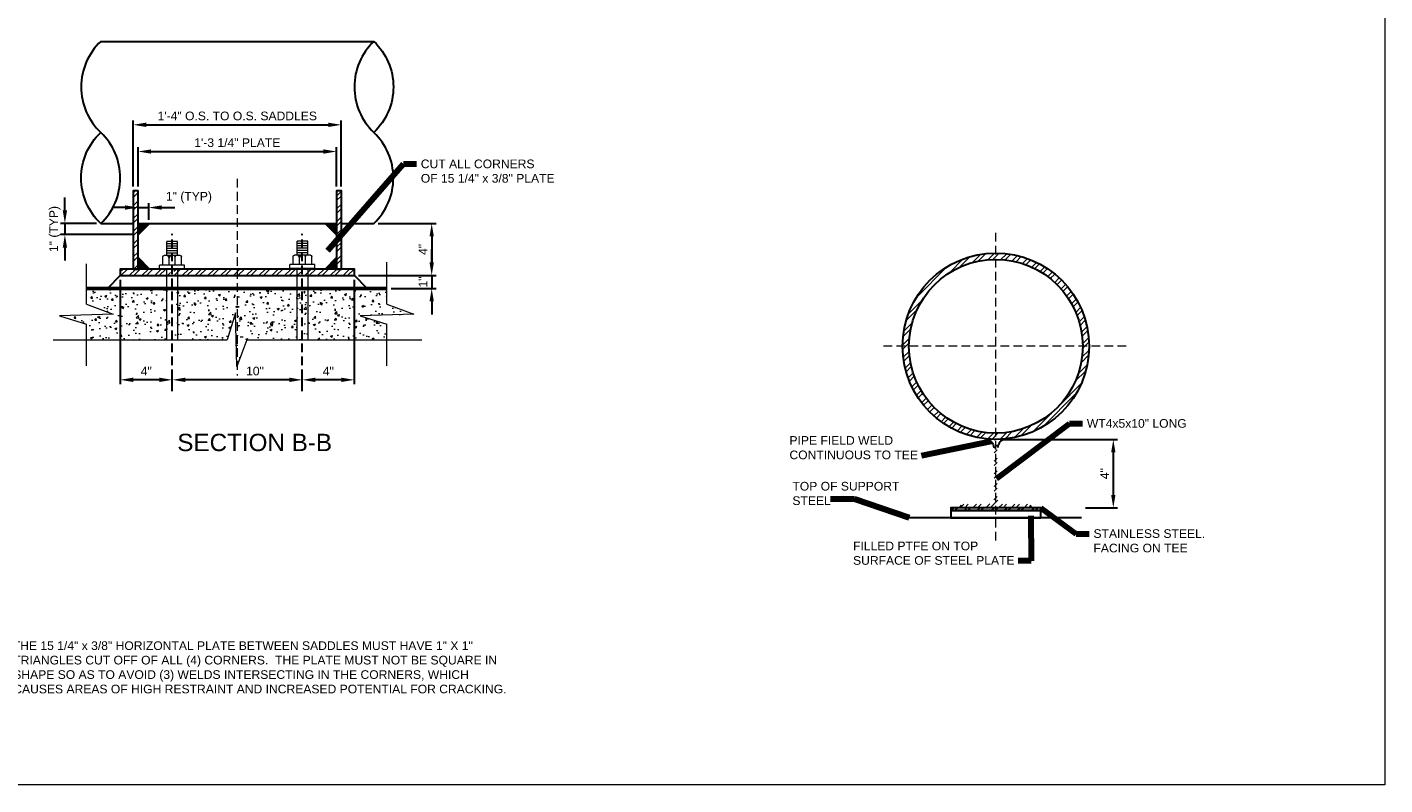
# Model space of a CAD drawing. Header units: inches. Extents: x -3158 to 564, y -707 to 3070.
# Tile 2 of 5: x -1315 to 564, y -707 to 342. Entities that reach past the tile are written whole.
import ezdxf

# ---------------------------------------------------------------- set-up
doc = ezdxf.new("R2010")
doc.units = ezdxf.units.IN
doc.header["$MEASUREMENT"] = 0
doc.linetypes.add('( Dashed )', pattern=[9, 6, -3])
doc.layers.get('DefPoints').update_dxf_attribs({"lineweight": 0})
for name, color, linetype, lineweight in [('G-ANNO-DIMS', 2, 'Continuous', 0), ('G-ANNO-MASK', 1, 'Continuous', 0), ('G-ANNO-NOTE', 4, 'Continuous', 30), ('G-ANNO-PATT', 250, 'Continuous', 0), ('G-ANNO-TEXT', 2, 'Continuous', 30), ('G-GRID-COOR', 2, 'Continuous', 13), ('S-ANNO-DIMS', 2, 'Continuous', 0), ('S-FNDN-TRMT', 28, 'Continuous', 30), ('S-FSTN-ABLT', 86, 'Continuous', 13), ('S-Sect-Conc', 6, 'Continuous', 53), ('S-Sect-Shps', 3, 'Continuous', 30)]:
    doc.layers.add(name, color=color, linetype=linetype, lineweight=lineweight)
doc.styles.add("AEC_AC_11ArchDims-CC_1-8_1'", font='arial.ttf', dxfattribs={"height": 12})
doc.styles.add("AEC_AC_45Text-LeftTop_3-4_1'", font='arial.ttf', dxfattribs={"height": 2})
doc.styles.add("AEC_AC_50Text-LeftTop_1-8_1'", font='arial.ttf', dxfattribs={"height": 12})
doc.dimstyles.new("AEC_AC_11_Arch-Dims_1-8_1'", dxfattribs={"dimtxt": 12, "dimasz": 18, "dimexe": 6, "dimexo": 6, "dimgap": 6, "dimtad": 1, "dimdec": 4, "dimzin": 15, "dimdsep": 46, "dimlunit": 4, "dimtxsty": "AEC_AC_11ArchDims-CC_1-8_1'", "dimcen": 0.09, "dimclrd": 256, "dimclre": 256, "dimazin": 2, "dimtfac": 0.7, "dimtdec": 4, "dimtix": 1, "dimtmove": 1, "dimatfit": 3, "dimfxl": 1, "dimfrac": 1, "dimtolj": 1, "dimtzin": 15, "dimlwd": 30, "dimlwe": 30, "dimarcsym": 0})
doc.dimstyles.new("AEC_AC_50_Notes_1-8_1'", dxfattribs={"dimtxt": 12, "dimasz": 18, "dimexe": 6, "dimexo": 6, "dimgap": 6, "dimtad": 1, "dimjust": 1, "dimdec": 3, "dimzin": 15, "dimdsep": 46, "dimlunit": 5, "dimtxsty": "AEC_AC_50Text-LeftTop_1-8_1'", "dimblk": 'NONE', "dimcen": 0.09, "dimclrd": 256, "dimclre": 256, "dimazin": 2, "dimtfac": 0.7, "dimtdec": 3, "dimtmove": 1, "dimatfit": 1, "dimfxl": 1, "dimfrac": 1, "dimtolj": 1, "dimtzin": 15, "dimlwd": 30, "dimlwe": 30, "dimarcsym": 0})

# ---------------------------------------------------------------- blocks, each defined once
blk = doc.blocks.new('*D115')
at = {"layer": 'DefPoints', "color": 0, "transparency": 16777216}
for p in [(25.6, -228.9), (143.9, -323.6), (188.2, -323.6)]:
    blk.add_point(p, dxfattribs=at)
at = {"layer": 'G-ANNO-DIMS', "lineweight": 30, "transparency": 16777216}
for p, q in [((31.6, -228.9), (194.2, -228.9)), ((188.2, -246.9), (188.2, -305.6)), ((149.9, -323.6), (194.2, -323.6))]:
    blk.add_line(p, q, dxfattribs=at)
at = {"layer": 'G-ANNO-DIMS', "transparency": 16777216}
for points in [[(185.2, -246.9), (191.2, -246.9), (188.2, -228.9)], [(185.2, -305.6), (191.2, -305.6), (188.2, -323.6)]]:
    blk.add_solid(points, dxfattribs=at)
at = {"layer": 'G-ANNO-DIMS', "color": 0, "lineweight": 30, "transparency": 16777216, "insert": (176.2, -276.3), "char_height": 12, "attachment_point": 5, "rotation": 90, "style": "AEC_AC_11ArchDims-CC_1-8_1'"}
blk.add_mtext('\\A1;4"', dxfattribs=at)
blk = doc.blocks.new('_None')
blk = doc.blocks.new('*D139')
at = {"layer": 'DefPoints', "color": 0, "transparency": 16777216}
for p in [(-887, 169.5), (-1161.5, 115), (-887, 115)]:
    blk.add_point(p, dxfattribs=at)
at = {"layer": 'G-ANNO-DIMS', "lineweight": 30, "transparency": 16777216}
for p, q in [((-1161.5, 121), (-1161.5, 175.5)), ((-1143.5, 169.5), (-905, 169.5)), ((-887, 121), (-887, 175.5))]:
    blk.add_line(p, q, dxfattribs=at)
at = {"layer": 'G-ANNO-DIMS', "transparency": 16777216}
for points in [[(-1143.5, 172.5), (-1143.5, 166.5), (-1161.5, 169.5)], [(-905, 172.5), (-905, 166.5), (-887, 169.5)]]:
    blk.add_solid(points, dxfattribs=at)
at = {"layer": 'G-ANNO-DIMS', "color": 0, "lineweight": 30, "transparency": 16777216, "insert": (-1024.3, 181.7), "char_height": 12, "attachment_point": 5, "style": "AEC_AC_11ArchDims-CC_1-8_1'"}
blk.add_mtext('\\A1;1\'-3 {\\H1x;1/4}" PLATE', dxfattribs=at)
blk = doc.blocks.new('*D126')
at = {"layer": 'DefPoints', "color": 0, "transparency": 16777216}
for p in [(-880.3, 206.5), (-1168.3, 115), (-880.3, 115)]:
    blk.add_point(p, dxfattribs=at)
at = {"layer": 'G-ANNO-DIMS', "lineweight": 30, "transparency": 16777216}
for p, q in [((-1168.3, 121), (-1168.3, 212.5)), ((-880.3, 121), (-880.3, 212.5)), ((-1150.3, 206.5), (-898.3, 206.5))]:
    blk.add_line(p, q, dxfattribs=at)
at = {"layer": 'G-ANNO-DIMS', "transparency": 16777216}
for points in [[(-1150.3, 209.5), (-1150.3, 203.5), (-1168.3, 206.5)], [(-898.3, 209.5), (-898.3, 203.5), (-880.3, 206.5)]]:
    blk.add_solid(points, dxfattribs=at)
at = {"layer": 'G-ANNO-DIMS', "color": 0, "lineweight": 30, "transparency": 16777216, "insert": (-1024.3, 218.7), "char_height": 12, "attachment_point": 5, "style": "AEC_AC_11ArchDims-CC_1-8_1'"}
blk.add_mtext('\\A1;1\'-4" O.S. TO O.S. SADDLES', dxfattribs=at)
blk = doc.blocks.new('*D127')
at = {"layer": 'DefPoints', "color": 0, "transparency": 16777216}
for p in [(-1146.8, 92), (-1161.5, 70), (-1146.8, 68.9)]:
    blk.add_point(p, dxfattribs=at)
at = {"layer": 'G-ANNO-DIMS', "lineweight": 30, "transparency": 16777216}
for p, q in [((-1161.5, 76), (-1161.5, 98)), ((-1146.8, 74.9), (-1146.8, 98)), ((-1179.5, 92), (-1197.5, 92)), ((-1161.5, 92), (-1146.8, 92)), ((-1128.8, 92), (-1110.8, 92))]:
    blk.add_line(p, q, dxfattribs=at)
at = {"layer": 'G-ANNO-DIMS', "transparency": 16777216}
for points in [[(-1179.5, 95), (-1179.5, 89), (-1161.5, 92)], [(-1128.8, 95), (-1128.8, 89), (-1146.8, 92)]]:
    blk.add_solid(points, dxfattribs=at)
at = {"layer": 'G-ANNO-DIMS', "color": 0, "lineweight": 30, "transparency": 16777216, "insert": (-1091.2, 105.8), "char_height": 12, "attachment_point": 5, "style": "AEC_AC_11ArchDims-CC_1-8_1'"}
blk.add_mtext('\\A1;1" (TYP)', dxfattribs=at)
blk = doc.blocks.new('*D128')
at = {"layer": 'DefPoints', "color": 0, "transparency": 16777216}
for p in [(-1213.3, 70), (-1262.9, 54.6), (-1161.5, 54.6)]:
    blk.add_point(p, dxfattribs=at)
at = {"layer": 'G-ANNO-DIMS', "lineweight": 30, "transparency": 16777216}
for p, q in [((-1262.9, 88), (-1262.9, 106)), ((-1219.3, 70), (-1268.9, 70)), ((-1262.9, 70), (-1262.9, 54.6)), ((-1167.5, 54.6), (-1268.9, 54.6)), ((-1262.9, 36.6), (-1262.9, 18.6))]:
    blk.add_line(p, q, dxfattribs=at)
at = {"layer": 'G-ANNO-DIMS', "transparency": 16777216}
for points in [[(-1265.9, 88), (-1259.9, 88), (-1262.9, 70)], [(-1265.9, 36.6), (-1259.9, 36.6), (-1262.9, 54.6)]]:
    blk.add_solid(points, dxfattribs=at)
at = {"layer": 'G-ANNO-DIMS', "color": 0, "lineweight": 30, "transparency": 16777216, "insert": (-1276.7, 62.3), "char_height": 12, "attachment_point": 5, "rotation": 90, "style": "AEC_AC_11ArchDims-CC_1-8_1'"}
blk.add_mtext('\\A1;1" (TYP)', dxfattribs=at)
blk = doc.blocks.new('*D129')
at = {"layer": 'DefPoints', "color": 0, "transparency": 16777216}
for p in [(-835.3, 70), (-862.3, -2), (-755.2, -2)]:
    blk.add_point(p, dxfattribs=at)
at = {"layer": 'G-ANNO-DIMS', "lineweight": 30, "transparency": 16777216}
for p, q in [((-829.3, 70), (-749.2, 70)), ((-755.2, 52), (-755.2, 16)), ((-856.3, -2), (-749.2, -2))]:
    blk.add_line(p, q, dxfattribs=at)
at = {"layer": 'G-ANNO-DIMS', "transparency": 16777216}
for points in [[(-758.2, 52), (-752.2, 52), (-755.2, 70)], [(-758.2, 16), (-752.2, 16), (-755.2, -2)]]:
    blk.add_solid(points, dxfattribs=at)
at = {"layer": 'G-ANNO-DIMS', "color": 0, "lineweight": 30, "transparency": 16777216, "insert": (-767.2, 34), "char_height": 12, "attachment_point": 5, "rotation": 90, "style": "AEC_AC_11ArchDims-CC_1-8_1'"}
blk.add_mtext('\\A1;4"', dxfattribs=at)
blk = doc.blocks.new('*D130')
at = {"layer": 'DefPoints', "color": 0, "transparency": 16777216}
for p in [(-862.3, -2), (-817.1, -20), (-755.2, -20)]:
    blk.add_point(p, dxfattribs=at)
at = {"layer": 'G-ANNO-DIMS', "lineweight": 30, "transparency": 16777216}
for p, q in [((-755.2, 16), (-755.2, 34)), ((-856.3, -2), (-749.2, -2)), ((-755.2, -2), (-755.2, -20)), ((-811.1, -20), (-749.2, -20)), ((-755.2, -38), (-755.2, -56))]:
    blk.add_line(p, q, dxfattribs=at)
at = {"layer": 'G-ANNO-DIMS', "transparency": 16777216}
for points in [[(-758.2, 16), (-752.2, 16), (-755.2, -2)], [(-758.2, -38), (-752.2, -38), (-755.2, -20)]]:
    blk.add_solid(points, dxfattribs=at)
at = {"layer": 'G-ANNO-DIMS', "color": 0, "lineweight": 30, "transparency": 16777216, "insert": (-767.2, -11), "char_height": 12, "attachment_point": 5, "rotation": 90, "style": "AEC_AC_11ArchDims-CC_1-8_1'"}
blk.add_mtext('\\A1;1"', dxfattribs=at)
blk = doc.blocks.new('*D134')
at = {"layer": 'DefPoints', "color": 0, "transparency": 16777216}
for p in [(-862.3, -2), (-934.3, -146.4), (-934.3, -162.2)]:
    blk.add_point(p, dxfattribs=at)
at = {"layer": 'G-ANNO-DIMS', "lineweight": 30, "transparency": 16777216}
for p, q in [((-862.3, -8), (-862.3, -152.4)), ((-934.3, -156.2), (-934.3, -140.4)), ((-880.3, -146.4), (-916.3, -146.4))]:
    blk.add_line(p, q, dxfattribs=at)
at = {"layer": 'G-ANNO-DIMS', "transparency": 16777216}
for points in [[(-916.3, -143.4), (-916.3, -149.4), (-934.3, -146.4)], [(-880.3, -143.4), (-880.3, -149.4), (-862.3, -146.4)]]:
    blk.add_solid(points, dxfattribs=at)
at = {"layer": 'G-ANNO-DIMS', "color": 0, "lineweight": 30, "transparency": 16777216, "insert": (-898.3, -134.4), "char_height": 12, "attachment_point": 5, "style": "AEC_AC_11ArchDims-CC_1-8_1'"}
blk.add_mtext('\\A1;4"', dxfattribs=at)
blk = doc.blocks.new('*D132')
at = {"layer": 'DefPoints', "color": 0, "transparency": 16777216}
for p in [(-1114.3, -146.4), (-1114.3, -162.2), (-934.3, -162.2)]:
    blk.add_point(p, dxfattribs=at)
at = {"layer": 'G-ANNO-DIMS', "lineweight": 30, "transparency": 16777216}
for p, q in [((-1114.3, -156.2), (-1114.3, -140.4)), ((-952.3, -146.4), (-1096.3, -146.4)), ((-934.3, -156.2), (-934.3, -140.4))]:
    blk.add_line(p, q, dxfattribs=at)
at = {"layer": 'G-ANNO-DIMS', "transparency": 16777216}
for points in [[(-1096.3, -143.4), (-1096.3, -149.4), (-1114.3, -146.4)], [(-952.3, -143.4), (-952.3, -149.4), (-934.3, -146.4)]]:
    blk.add_solid(points, dxfattribs=at)
at = {"layer": 'G-ANNO-DIMS', "color": 0, "lineweight": 30, "transparency": 16777216, "insert": (-999.8, -134.3), "char_height": 12, "attachment_point": 5, "style": "AEC_AC_11ArchDims-CC_1-8_1'"}
blk.add_mtext('\\A1;10"', dxfattribs=at)
blk = doc.blocks.new('*D133')
at = {"layer": 'DefPoints', "color": 0, "transparency": 16777216}
for p in [(-1186.3, -2), (-1186.3, -146.4), (-1114.3, -162.2)]:
    blk.add_point(p, dxfattribs=at)
at = {"layer": 'G-ANNO-DIMS', "lineweight": 30, "transparency": 16777216}
for p, q in [((-1186.3, -8), (-1186.3, -152.4)), ((-1132.3, -146.4), (-1168.3, -146.4)), ((-1114.3, -156.2), (-1114.3, -140.4))]:
    blk.add_line(p, q, dxfattribs=at)
at = {"layer": 'G-ANNO-DIMS', "transparency": 16777216}
for points in [[(-1168.3, -143.4), (-1168.3, -149.4), (-1186.3, -146.4)], [(-1132.3, -143.4), (-1132.3, -149.4), (-1114.3, -146.4)]]:
    blk.add_solid(points, dxfattribs=at)
at = {"layer": 'G-ANNO-DIMS', "color": 0, "lineweight": 30, "transparency": 16777216, "insert": (-1150.3, -134.4), "char_height": 12, "attachment_point": 5, "style": "AEC_AC_11ArchDims-CC_1-8_1'"}
blk.add_mtext('\\A1;4"', dxfattribs=at)

msp = doc.modelspace()

# ---------------------------------------------------------------- hatches: boundary and pattern name
at = {"layer": 'G-ANNO-PATT'}
h = msp.add_hatch(dxfattribs=at)
h.set_pattern_fill('STEEL', color=256, style=0, pattern_type=2)
h.set_pattern_definition([(45, (-1164.48, 74.287), (-8.8388, 8.8388), []), (45, (-1164.48, 80.537), (-8.8388, 8.8388), [])])
h.paths.add_polyline_path([(-1161.51733, 114.9522), (-1168.26733, 114.9522), (-1168.26733, 6.9522), (-1161.51733, 6.9522)])
h = msp.add_hatch(dxfattribs=at)
h.set_pattern_fill('STEEL', color=256, style=0, pattern_type=2)
h.set_pattern_definition([(45, (-883.108, 34.744), (-8.8388, 8.8388), []), (45, (-883.108, 40.994), (-8.8388, 8.8388), [])])
h.paths.add_polyline_path([(-880.26733, 114.9522), (-887.01733, 114.9522), (-887.01733, 6.9522), (-880.26733, 6.9522)])
h = msp.add_hatch(dxfattribs=at)
h.set_pattern_fill('STEEL', color=256, style=0, pattern_type=2)
h.set_pattern_definition([(45, (24.246, -224.428), (-8.83883, 8.83883), []), (45, (24.246, -218.178), (-8.83883, 8.83883), [])])
h.paths.add_polyline_path([(154.55461, -99.93874, 1), (-103.44539, -99.93874, 1)])
h.paths.add_polyline_path([(-94.68539, -99.93874, -1), (145.79461, -99.93874, -1)], flags=16)
h = msp.add_hatch(dxfattribs=at)
h.set_pattern_fill('STEEL', color=256, style=0, pattern_type=2)
h.set_pattern_definition([(45, (-1145.304, 2.64), (-8.839, 8.839), []), (45, (-1145.304, 8.89), (-8.839, 8.839), [])])
h.paths.add_polyline_path([(-1116.51508, 6.9522), (-1127.24083, 6.9522), (-1186.26733, 6.9522), (-1186.26733, -2.0478), (-1116.51508, -2.0478)])
h = msp.add_hatch(dxfattribs=at)
h.set_pattern_fill('STEEL', color=256, style=0, pattern_type=2)
h.set_pattern_definition([(45, (-1072.515, 1.857), (-8.8388, 8.8388), []), (45, (-1072.515, 8.107), (-8.8388, 8.8388), [])])
h.paths.add_polyline_path([(-936.51508, 6.9522), (-1101.29383, 6.9522), (-1112.01508, 6.9522), (-1112.01508, -2.0478), (-936.51508, -2.0478)])
h = msp.add_hatch(dxfattribs=at)
h.set_pattern_fill('STEEL', color=256, style=0, pattern_type=2)
h.set_pattern_definition([(45, (-905.414, -0.492), (-8.839, 8.839), []), (45, (-905.414, 5.758), (-8.839, 8.839), [])])
h.paths.add_polyline_path([(-862.26733, -2.0478), (-862.26733, 6.9522), (-921.29383, 6.9522), (-932.01508, 6.9522), (-932.01508, -2.0478)])
h = msp.add_hatch(dxfattribs=at)
h.set_pattern_fill('AR-CONC', color=256, style=0, pattern_type=2)
h.set_pattern_definition([(50, (-1164.072, -68.698), (28.6904, -2.51), [3, -33]), (355, (-1164.072, -68.698), (-5.55, 30.088), [2.4, -26.4]), (100.451, (-1161.68, -68.908), (23.1404, 27.5776), [2.5496, -28.0457]), (46.184, (-1164.072, -60.7), (42.69, -6.621), [4.5, -49.5]), (96.636, (-1160.514, -61.25), (37.386, 38.965), [3.824, -42.069]), (351.184, (-1164.07, -60.7), (37.386, 38.965), [3.6, -39.6]), (21, (-1160.072, -62.698), (23.8763, -16.1048), [3, -33]), (326, (-1160.072, -62.698), (9.7326, 29.006), [2.4, -26.4]), (71.451, (-1158.082, -64.04), (33.609, 12.901), [2.5496, -28.0457]), (37.5, (-1164.072, -68.698), (0.4864, 13.31575), [0, -26.08, 0, -26.8, 0, -26.5]), (7.5, (-1164.072, -68.698), (10.5228, 15.7765), [0, -15.28, 0, -25.48, 0, -10.1]), (327.5, (-1172.992, -68.698), (21.3529, -0.9022), [0, -10, 0, -31.2, 0, -41.4]), (317.5, (-1176.992, -68.698), (23.3274, 4.0042), [0, -13, 0, -20.72, 0, -29.4])])
h.paths.add_polyline_path([(-1233.12133, -41.8098), (-1195.99858, -55.6158), (-1270.24408, -57.7398), (-1233.12133, -69.37905), (-1233.12133, -90.83055), (-1116.51508, -90.83055), (-1116.51508, -20.0478), (-1233.12133, -20.0478)])
h = msp.add_hatch(dxfattribs=at)
h.set_pattern_fill('AR-CONC', color=256, style=0, pattern_type=2)
h.set_pattern_definition([(50, (-1064.085, -63.902), (28.6904, -2.51), [3, -33]), (355, (-1064.085, -63.902), (-5.55, 30.0877), [2.4, -26.4]), (100.451, (-1061.694, -64.112), (23.1404, 27.5776), [2.5496, -28.0457]), (46.184, (-1064.085, -55.902), (42.69, -6.621), [4.5, -49.5]), (96.636, (-1060.528, -56.454), (37.386, 38.965), [3.824, -42.069]), (351.184, (-1064.085, -55.902), (37.386, 38.965), [3.6, -39.6]), (21, (-1060.085, -57.902), (23.8763, -16.1048), [3, -33]), (326, (-1060.085, -57.902), (9.7326, 29.006), [2.4, -26.4]), (71.451, (-1058.096, -59.244), (33.609, 12.901), [2.5496, -28.0457]), (37.5, (-1064.085, -63.902), (0.4864, 13.31575), [0, -26.08, 0, -26.8, 0, -26.5]), (7.5, (-1064.085, -63.902), (10.5228, 15.7765), [0, -15.28, 0, -25.48, 0, -10.1]), (327.5, (-1073.005, -63.902), (21.3529, -0.9022), [0, -10, 0, -31.2, 0, -41.4]), (317.5, (-1077.005, -63.902), (23.3274, 4.0042), [0, -13, 0, -20.72, 0, -29.4])])
h.paths.add_polyline_path([(-1038.47383, -90.83055), (-1026.83458, -53.7078), (-1024.71058, -127.9533), (-1010.90458, -90.83055), (-936.51508, -90.83055), (-936.51508, -20.0478), (-1112.01508, -20.0478), (-1112.01508, -90.83055)])
h = msp.add_hatch(dxfattribs=at)
h.set_pattern_fill('AR-CONC', color=256, style=0, pattern_type=2)
h.set_pattern_definition([(50, (-889.451, -63.217), (28.6904, -2.51), [3, -33]), (355, (-889.45, -63.217), (-5.55, 30.088), [2.4, -26.4]), (100.451, (-887.06, -63.426), (23.1404, 27.5776), [2.5496, -28.0457]), (46.184, (-889.45, -55.217), (42.69, -6.621), [4.5, -49.5]), (96.636, (-885.894, -55.77), (37.386, 38.965), [3.824, -42.069]), (351.184, (-889.45, -55.217), (37.386, 38.965), [3.6, -39.6]), (21, (-885.451, -57.217), (23.8763, -16.105), [3, -33]), (326, (-885.45, -57.217), (9.733, 29.006), [2.4, -26.4]), (71.451, (-883.461, -58.56), (33.609, 12.901), [2.5496, -28.0457]), (37.5, (-889.451, -63.217), (0.4864, 13.31575), [0, -26.08, 0, -26.8, 0, -26.5]), (7.5, (-889.451, -63.217), (10.5228, 15.7765), [0, -15.28, 0, -25.48, 0, -10.1]), (327.5, (-898.371, -63.217), (21.3529, -0.9022), [0, -10, 0, -31.2, 0, -41.4]), (317.5, (-902.371, -63.217), (23.3274, 4.0042), [0, -13, 0, -20.72, 0, -29.4])])
h.paths.add_polyline_path([(-817.08283, -69.37905), (-854.20558, -57.7398), (-779.96008, -55.6158), (-817.08283, -41.8098), (-817.08283, -20.0478), (-932.01508, -20.0478), (-932.01508, -90.83055), (-817.08283, -90.83055)])
h = msp.add_hatch(dxfattribs=at)
h.set_pattern_fill('STEEL', color=256, style=0, pattern_type=2)
h.set_pattern_definition([(45, (25.017, -316.518), (-8.8388, 8.8388), []), (45, (25.017, -310.268), (-8.8388, 8.8388), [])])
h.paths.add_polyline_path([(13.43496, -318.69874), (-21.72497, -318.69996), (-21.72497, -323.61996), (72.83503, -323.61996), (72.83503, -318.69996), (37.67426, -318.69874, -0.4141939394), (27.59461, -308.61907), (27.59203, -228.93996), (23.51203, -228.93996), (23.51461, -308.61841, -0.4142128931)])

# ---------------------------------------------------------------- linework, layer by layer
at = {"layer": 'DefPoints'}
msp.add_lwpolyline([(-2315.97142, 1261.11753), (564.02858, 1261.11753), (564.02858, -706.88247), (-2315.97142, -706.88247)], close=True, dxfattribs=at)
at = {"layer": 'G-ANNO-MASK'}
for p, q in [((-1233.12133, -41.8098), (-1233.12133, 14.0487)), ((-817.08283, -41.8098), (-817.08283, 16.5282)), ((-1233.12133, -127.2333), (-1233.12133, -69.37905)), ((-817.08283, -127.2333), (-817.08283, -69.37905)), ((-1278.93583, -90.83055), (-1038.47383, -90.83055)), ((-1010.90458, -90.83055), (-768.79333, -90.83055))]:
    msp.add_line(p, q, dxfattribs=at)
at = {"layer": 'G-ANNO-MASK', "flags": 128}
for points in [[(-1233.12133, -41.8098), (-1195.99858, -55.6158), (-1270.24408, -57.7398), (-1233.12133, -69.37905)], [(-1010.90458, -90.83055), (-1024.71058, -127.9533), (-1026.83458, -53.7078), (-1038.47383, -90.83055)], [(-817.08283, -41.8098), (-779.96008, -55.6158), (-854.20558, -57.7398), (-817.08283, -69.37905)]]:
    msp.add_lwpolyline(points, dxfattribs=at)
at = {"layer": 'G-GRID-COOR', "linetype": '( Dashed )', "ltscale": 2}
for p, q in [((-1024.26733, 131.52275), (-1024.26733, -140.38975)), ((25.55203, -368.89896), (25.55203, 58.58304)), ((206.04103, -99.93996), (-133.78997, -99.93996))]:
    msp.add_line(p, q, dxfattribs=at)
at = {"layer": 'G-GRID-COOR', "linetype": '( Dashed )', "lineweight": 30, "ltscale": 2}
for p, q in [((-1114.26508, -162.1848), (-1114.26508, 55.6002)), ((-934.26958, -162.1848), (-934.26958, 55.6002))]:
    msp.add_line(p, q, dxfattribs=at)
at = {"layer": 'S-ANNO-DIMS', "lineweight": 0}
msp.add_line((-1161.51733, 78.9522), (-1161.51733, 102.3371), dxfattribs=at)
at = {"layer": 'S-FNDN-TRMT'}
for p, q in [((-1186.26733, -2.0478), (-1203.88483, -20.0478)), ((-844.64983, -20.0478), (-862.26733, -2.0478))]:
    msp.add_line(p, q, dxfattribs=at)
at = {"layer": 'S-FSTN-ABLT'}
for p, q in [((-1107.0126, 44.89559), (-1122.0126, 44.89559)), ((-1122.0126, 25.57559), (-1122.0126, 44.89559)), ((-1107.0126, 38.66159), (-1122.0126, 38.66159)), ((-1108.2186, 41.77559), (-1120.7946, 41.77559)), ((-1107.0126, 25.57559), (-1107.0126, 44.89559)), ((-926.59014, 45.40393), (-941.59014, 45.40393)), ((-941.59014, 26.08393), (-941.59014, 45.40393)), ((-926.59014, 39.16993), (-941.59014, 39.16993)), ((-927.79614, 42.28393), (-940.37214, 42.28393)), ((-926.59014, 26.08393), (-926.59014, 45.40393)), ((-1127.4486, 12.47759), (-1127.4486, 23.69759)), ((-1103.4486, 25.57559), (-1125.5706, 25.57559)), ((-1107.0126, 32.11559), (-1122.0126, 32.11559)), ((-1120.8966, 25.57559), (-1118.7216, 21.83759)), ((-1108.2186, 35.23559), (-1120.7946, 35.23559)), ((-1108.2186, 28.69559), (-1120.7946, 28.69559)), ((-1118.7216, 12.47759), (-1118.7216, 25.57559)), ((-1116.5286, 25.57559), (-1118.7216, 21.83759)), ((-1110.3006, 12.47759), (-1110.3006, 25.57559)), ((-1101.5706, 12.47759), (-1101.5706, 23.69759)), ((-947.02614, 12.98593), (-947.02614, 24.20593)), ((-923.02614, 26.08393), (-945.14814, 26.08393)), ((-926.59014, 32.62393), (-941.59014, 32.62393)), ((-940.47414, 26.08393), (-938.29914, 22.34593)), ((-927.79614, 35.74393), (-940.37214, 35.74393)), ((-927.79614, 29.20393), (-940.37214, 29.20393)), ((-938.29914, 12.98593), (-938.29914, 26.08393)), ((-936.10614, 26.08393), (-938.29914, 22.34593)), ((-929.87814, 12.98593), (-929.87814, 26.08393)), ((-921.14814, 12.98593), (-921.14814, 24.20593)), ((-1131.8046, 7.18559), (-1131.8046, 12.47759)), ((-1097.2086, 12.47759), (-1131.8046, 12.47759)), ((-1097.2086, 7.18559), (-1131.8046, 7.18559)), ((-1117.5126, 7.18559), (-1111.5126, 7.18559)), ((-1097.2086, 7.18559), (-1097.2086, 12.47759)), ((-951.38214, 7.69393), (-951.38214, 12.98593)), ((-916.78614, 12.98593), (-951.38214, 12.98593)), ((-916.78614, 7.69393), (-951.38214, 7.69393)), ((-937.09014, 7.69393), (-931.09014, 7.69393)), ((-916.78614, 7.69393), (-916.78614, 12.98593))]:
    msp.add_line(p, q, dxfattribs=at)
at = {"layer": 'S-FSTN-ABLT', "flags": 128}
for points in [[(-1122.0126, -90.83055), (-1122.0126, 7.18559)], [(-1107.0126, 7.18559), (-1107.0126, -90.83055)], [(-941.59014, -90.83055), (-941.59014, 7.69393)], [(-926.59014, 7.69393), (-926.59014, -90.83055)]]:
    msp.add_lwpolyline(points, dxfattribs=at)
at = {"layer": 'S-FSTN-ABLT', "extrusion": (0, 0, -1)}
for centre, start, end in [((1125.57537, 23.69942), 0, 90), ((1103.45037, 23.69942), 90, 180), ((945.15291, 24.20775), 0, 90), ((923.02791, 24.20775), 90, 180)]:
    msp.add_arc(centre, 1.875, start, end, dxfattribs=at)
for points in [[(1116.5286, 25.57559), (1120.8966, 25.57559), (1118.7216, 21.83759)], [(1112.4906, 25.57559), (1108.1166, 25.57559), (1110.3006, 21.83759)], [(936.10614, 26.08393), (940.47414, 26.08393), (938.29914, 22.34593)], [(932.06814, 26.08393), (927.69414, 26.08393), (929.87814, 22.34593)]]:
    msp.add_solid(points, dxfattribs=at)
at = {"layer": 'S-Sect-Conc'}
msp.add_line((-1233.12133, -20.0478), (-817.08283, -20.0478), dxfattribs=at)
at = {"layer": 'S-Sect-Shps'}
for p, q in [((-1213.26733, 321.9522), (-1180.64233, 321.9522)), ((-1182.93058, 321.9522), (-859.30408, 321.9522)), ((-867.89233, 321.9522), (-835.26733, 321.9522)), ((-1213.26733, 69.9522), (-1168.26733, 69.9522)), ((-1161.51733, 69.9522), (-887.01733, 69.9522)), ((-1145.76733, 69.9522), (-1161.51733, 54.2022)), ((-1161.51733, 69.46082), (-1161.02596, 69.9522)), ((-1161.51733, 68.40016), (-1159.9653, 69.9522)), ((-1161.51733, 67.3395), (-1158.90464, 69.9522)), ((-1161.51733, 66.27884), (-1157.84398, 69.9522)), ((-1161.51733, 65.21818), (-1156.78332, 69.9522)), ((-1161.51733, 64.15752), (-1155.72266, 69.9522)), ((-1161.51733, 63.09686), (-1154.662, 69.9522)), ((-1161.51733, 62.0362), (-1153.60134, 69.9522)), ((-1161.51733, 60.97554), (-1152.54068, 69.9522)), ((-1161.51733, 59.91488), (-1151.48002, 69.9522)), ((-1161.51733, 58.85422), (-1150.41936, 69.9522)), ((-1161.51733, 57.79356), (-1149.3587, 69.9522)), ((-1161.51733, 56.7329), (-1148.29804, 69.9522)), ((-1161.51733, 55.67224), (-1147.23738, 69.9522)), ((-1161.51733, 54.61158), (-1146.17672, 69.9522)), ((-1161.51733, 69.88009), (-1153.67839, 62.04115)), ((-1161.51733, 68.81943), (-1154.20872, 61.51082)), ((-1161.51733, 67.75877), (-1154.73905, 60.98049)), ((-1161.51733, 66.69811), (-1155.26938, 60.45016)), ((-1161.51733, 65.63745), (-1155.79971, 59.91983)), ((-1161.51733, 64.57679), (-1156.33004, 59.3895)), ((-1161.51733, 63.51613), (-1156.86037, 58.85917)), ((-1161.51733, 62.45547), (-1157.3907, 58.32884)), ((-1161.51733, 61.39481), (-1157.92103, 57.79851)), ((-1161.51733, 60.33415), (-1158.45136, 57.26818)), ((-1161.51733, 59.27349), (-1158.98169, 56.73785)), ((-1161.51733, 58.21283), (-1159.51202, 56.20752)), ((-1161.51733, 57.15217), (-1160.04235, 55.67718)), ((-1160.52878, 69.9522), (-1153.14806, 62.57148)), ((-1159.46812, 69.9522), (-1152.61773, 63.10181)), ((-1158.40746, 69.9522), (-1152.0874, 63.63214)), ((-1157.3468, 69.9522), (-1151.55707, 64.16247)), ((-1156.28614, 69.9522), (-1151.02674, 64.6928)), ((-1155.22548, 69.9522), (-1150.49641, 65.22313)), ((-1154.16482, 69.9522), (-1149.96608, 65.75346)), ((-1153.10416, 69.9522), (-1149.43575, 66.28379)), ((-1152.0435, 69.9522), (-1148.90542, 66.81412)), ((-1150.98284, 69.9522), (-1148.37509, 67.34445)), ((-1149.92218, 69.9522), (-1147.84476, 67.87478)), ((-1148.86152, 69.9522), (-1147.31443, 68.40511)), ((-1147.80086, 69.9522), (-1146.7841, 68.93544)), ((-1146.7402, 69.9522), (-1146.25377, 69.46577)), ((-902.76733, 69.9522), (-887.01733, 54.2022)), ((-902.54074, 69.7256), (-902.31414, 69.9522)), ((-902.53316, 69.9522), (-887.13938, 54.55842)), ((-902.01041, 69.19527), (-901.25348, 69.9522)), ((-901.48008, 68.66494), (-900.19282, 69.9522)), ((-901.4725, 69.9522), (-887.13724, 55.61694)), ((-900.94975, 68.13461), (-899.13216, 69.9522)), ((-900.41942, 67.60428), (-898.0715, 69.9522)), ((-900.41184, 69.9522), (-887.1351, 56.67546)), ((-899.88908, 67.07395), (-897.01084, 69.9522)), ((-899.35875, 66.54362), (-895.95018, 69.9522)), ((-899.35118, 69.9522), (-887.13296, 57.73398)), ((-898.82842, 66.01329), (-894.88952, 69.9522)), ((-898.29809, 65.48296), (-893.82885, 69.9522)), ((-898.29052, 69.9522), (-887.13082, 58.7925)), ((-897.76776, 64.95263), (-892.76819, 69.9522)), ((-897.23743, 64.4223), (-891.70753, 69.9522)), ((-897.22986, 69.9522), (-887.12868, 59.85102)), ((-896.7071, 63.89197), (-890.64687, 69.9522)), ((-896.17677, 63.36164), (-889.58621, 69.9522)), ((-896.1692, 69.9522), (-887.12655, 60.90954)), ((-895.64644, 62.83131), (-888.52555, 69.9522)), ((-895.11611, 62.30098), (-887.46489, 69.9522)), ((-895.10854, 69.9522), (-887.12441, 61.96806)), ((-894.58578, 61.77065), (-887.1097, 69.24673)), ((-894.05545, 61.24032), (-887.11185, 68.18393)), ((-894.04788, 69.9522), (-887.12227, 63.02658)), ((-893.52512, 60.70999), (-887.11399, 67.12112)), ((-892.99479, 60.17966), (-887.11614, 66.05831)), ((-892.98722, 69.9522), (-887.12013, 64.08511)), ((-892.46446, 59.64933), (-887.11829, 64.9955)), ((-891.93413, 59.119), (-887.12044, 63.93269)), ((-891.92656, 69.9522), (-887.11799, 65.14363)), ((-891.4038, 58.58867), (-887.12258, 62.86989)), ((-890.87347, 58.05834), (-887.12473, 61.80708)), ((-890.8659, 69.9522), (-887.11585, 66.20215)), ((-890.34314, 57.52801), (-887.12688, 60.74427)), ((-889.81281, 56.99768), (-887.12903, 59.68146)), ((-889.80524, 69.9522), (-887.11371, 67.26067)), ((-889.28248, 56.46735), (-887.13118, 58.61866)), ((-888.75215, 55.93702), (-887.13332, 57.55585)), ((-888.74458, 69.9522), (-887.11157, 68.31919)), ((-888.22182, 55.40669), (-887.13547, 56.49304)), ((-887.68392, 69.9522), (-887.10943, 69.37771)), ((-880.26733, 69.9522), (-835.26733, 69.9522)), ((-1161.51733, 56.09151), (-1160.57268, 55.14685)), ((-1161.51733, 55.03085), (-1161.10301, 54.61652)), ((-887.69149, 54.87636), (-887.13762, 55.43023)), ((-887.16116, 54.34603), (-887.13977, 54.36742)), ((-1145.76733, 6.9522), (-1161.51733, 22.7022)), ((-1161.51733, 22.493), (-1145.97653, 6.9522)), ((-1161.51733, 22.07373), (-1161.2031, 22.38796)), ((-1161.51733, 21.01307), (-1160.67277, 21.85763)), ((-1161.51733, 21.43234), (-1147.03719, 6.9522)), ((-1161.51733, 19.95241), (-1160.14244, 21.3273)), ((-1161.51733, 18.89175), (-1159.61211, 20.79697)), ((-1161.51733, 20.37168), (-1148.09785, 6.9522)), ((-1161.51733, 17.83109), (-1159.08178, 20.26664)), ((-1161.51733, 16.77043), (-1158.55145, 19.73631)), ((-1161.51733, 19.31102), (-1149.15851, 6.9522)), ((-1161.51733, 15.70977), (-1158.02112, 19.20598)), ((-902.76733, 6.9522), (-887.01733, 22.7022)), ((-902.66528, 6.9522), (-887.20434, 22.41314)), ((-901.60462, 6.9522), (-887.20649, 21.35033)), ((-900.54396, 6.9522), (-887.20864, 20.28753)), ((-899.4833, 6.9522), (-887.21078, 19.22472)), ((-890.69643, 19.0231), (-887.21822, 15.54488)), ((-890.1661, 19.55343), (-887.21608, 16.60341)), ((-889.63577, 20.08376), (-887.21394, 17.66193)), ((-889.10544, 20.61409), (-887.2118, 18.72045)), ((-888.57511, 21.14442), (-887.20966, 19.77897)), ((-888.04478, 21.67475), (-887.20752, 20.83749)), ((-887.51445, 22.20508), (-887.20539, 21.89601)), ((-1161.51733, 14.64911), (-1157.49079, 18.67565)), ((-1161.51733, 18.25036), (-1150.21917, 6.9522)), ((-1161.51733, 13.58845), (-1156.96046, 18.14532)), ((-1161.51733, 12.52779), (-1156.43013, 17.61499)), ((-1161.51733, 17.1897), (-1151.27983, 6.9522)), ((-1161.51733, 11.46713), (-1155.8998, 17.08466)), ((-1161.51733, 10.40647), (-1155.36947, 16.55433)), ((-1161.51733, 16.12904), (-1152.34049, 6.9522)), ((-1161.51733, 9.34581), (-1154.83914, 16.024)), ((-1161.51733, 8.28515), (-1154.30881, 15.49367)), ((-1161.51733, 15.06838), (-1153.40115, 6.9522)), ((-1161.51733, 7.22449), (-1153.77848, 14.96334)), ((-1161.51733, 14.00772), (-1154.46181, 6.9522)), ((-1161.51733, 12.94706), (-1155.52247, 6.9522)), ((-1161.51733, 11.8864), (-1156.58313, 6.9522)), ((-1161.51733, 10.82574), (-1157.64379, 6.9522)), ((-1161.51733, 9.76508), (-1158.70445, 6.9522)), ((-1161.51733, 8.70442), (-1159.76511, 6.9522)), ((-1161.51733, 7.64376), (-1160.82577, 6.9522)), ((-1160.72896, 6.9522), (-1153.24815, 14.43301)), ((-1159.6683, 6.9522), (-1152.71782, 13.90268)), ((-1158.60764, 6.9522), (-1152.18749, 13.37235)), ((-1157.54698, 6.9522), (-1151.65716, 12.84202)), ((-1156.48632, 6.9522), (-1151.12683, 12.31169)), ((-1155.42566, 6.9522), (-1150.5965, 11.78136)), ((-1154.365, 6.9522), (-1150.06617, 11.25103)), ((-1153.30434, 6.9522), (-1149.53584, 10.7207)), ((-1152.24368, 6.9522), (-1149.00551, 10.19037)), ((-1151.18302, 6.9522), (-1148.47518, 9.66004)), ((-1150.12236, 6.9522), (-1147.94485, 9.12971)), ((-1149.0617, 6.9522), (-1147.41452, 8.59938)), ((-1148.00104, 6.9522), (-1146.88419, 8.06905)), ((-1146.94038, 6.9522), (-1146.35386, 7.53872)), ((-1145.87972, 6.9522), (-1145.82353, 7.00839)), ((-902.3637, 7.35584), (-901.96006, 6.9522)), ((-901.83337, 7.88617), (-900.8994, 6.9522)), ((-901.30304, 8.4165), (-899.83874, 6.9522)), ((-900.77271, 8.94683), (-898.77808, 6.9522)), ((-900.24238, 9.47716), (-897.71742, 6.9522)), ((-899.71205, 10.00749), (-896.65676, 6.9522)), ((-899.18172, 10.53782), (-895.5961, 6.9522)), ((-898.65139, 11.06815), (-894.53544, 6.9522)), ((-898.42264, 6.9522), (-887.21293, 18.16191)), ((-898.12106, 11.59848), (-893.47478, 6.9522)), ((-897.59073, 12.12881), (-892.41412, 6.9522)), ((-897.36198, 6.9522), (-887.21508, 17.0991)), ((-897.0604, 12.65914), (-891.35346, 6.9522)), ((-896.53007, 13.18947), (-890.2928, 6.9522)), ((-896.30132, 6.9522), (-887.21723, 16.03629)), ((-895.99974, 13.7198), (-889.23214, 6.9522)), ((-895.4694, 14.25013), (-888.17148, 6.9522)), ((-895.24066, 6.9522), (-887.21937, 14.97349)), ((-894.93907, 14.78046), (-887.23533, 7.07672)), ((-894.40874, 15.31079), (-887.23319, 8.13524)), ((-894.18, 6.9522), (-887.22152, 13.91068)), ((-893.87841, 15.84112), (-887.23105, 9.19376)), ((-893.34808, 16.37145), (-887.22892, 10.25228)), ((-893.11934, 6.9522), (-887.22367, 12.84787)), ((-892.81775, 16.90178), (-887.22678, 11.3108)), ((-892.28742, 17.43211), (-887.22464, 12.36932)), ((-892.05868, 6.9522), (-887.22582, 11.78506)), ((-891.75709, 17.96244), (-887.2225, 13.42784)), ((-891.22676, 18.49277), (-887.22036, 14.48636)), ((-890.99802, 6.9522), (-887.22797, 10.72225)), ((-889.93736, 6.9522), (-887.23011, 9.65945)), ((-888.8767, 6.9522), (-887.23226, 8.59664)), ((-887.81604, 6.9522), (-887.23441, 7.53383)), ((143.94703, -337.52274), (-94.44497, -337.52274))]:
    msp.add_line(p, q, dxfattribs=at)
at = {"layer": 'S-Sect-Shps', "ltscale": 2.527778}
for p, q in [((-36.24741, -327.41163), (-32.45575, -323.61996)), ((-31.24115, -327.41163), (-27.44948, -323.61996)), ((-18.24741, -327.41163), (-14.45575, -323.61996)), ((-13.24115, -327.41163), (-9.44948, -323.61996)), ((-0.24741, -327.41163), (3.54425, -323.61996)), ((4.75885, -327.41163), (8.55052, -323.61996)), ((19.35187, -327.41163), (23.14353, -323.61996)), ((24.35687, -327.41163), (28.14853, -323.61996)), ((37.35187, -327.41163), (41.14353, -323.61996)), ((42.35687, -327.41163), (46.14853, -323.61996)), ((55.35187, -327.41163), (59.14353, -323.61996)), ((60.35687, -327.41163), (64.14853, -323.61996)), ((74.94988, -327.41163), (78.74155, -323.61996)), ((79.95614, -327.41163), (83.74781, -323.61996))]:
    msp.add_line(p, q, dxfattribs=at)
at = {"layer": 'S-Sect-Shps'}
for radius in [129, 120.24]:
    msp.add_circle((25.55461, -99.93874), radius, dxfattribs=at)
for centre, radius, start, end in [((-1153.26733, 258.9525), 87, 133.60281944, 226.39718056), ((-775.26733, 258.9525), 87, 133.60281944, 226.39718056), ((-1273.26733, 132.9525), 87, 313.60281944, 46.39718056), ((-895.26733, 132.9525), 87, 313.60281944, 46.39718056), ((40.31461, -240.16407), 12, 96.00878056, 180)]:
    msp.add_arc(centre, radius, start, end, dxfattribs=at)
at = {"layer": 'S-Sect-Shps', "extrusion": (0, 0, -1)}
for centre, radius, start, end in [((895.26733, 258.9525), 87, 133.60281944, 226.39718056), ((1153.26733, 132.9525), 87, 313.60281944, 46.39718056), ((-10.79461, -240.16407), 12, 96.00878056, 180)]:
    msp.add_arc(centre, radius, start, end, dxfattribs=at)
at = {"layer": 'S-Sect-Shps', "ltscale": 2.527778, "extrusion": (0, 0, -1)}
msp.add_arc((30.18948, -315.26888), 9.55518, 207.90779444, 242.03741944, dxfattribs=at)
at = {"layer": 'S-Sect-Shps', "ltscale": 2.527778}
msp.add_arc((81.29954, -315.26888), 9.55518, 207.90779444, 242.03741944, dxfattribs=at)
at = {"layer": 'S-Sect-Shps'}
for points in [[(-1161.51733, 6.9522), (-1161.51733, 114.9522), (-1168.26733, 114.9522), (-1168.26733, 6.9522)], [(-880.26733, 6.9522), (-880.26733, 114.9522), (-887.01733, 114.9522), (-887.01733, 6.9522)], [(-1186.26733, -2.0478), (-862.26733, -2.0478), (-862.26733, 6.9522), (-1186.26733, 6.9522)]]:
    msp.add_3dface(points, dxfattribs=at)
at = {"layer": 'S-Sect-Shps', "ltscale": 2.527778}
for points in [[(-36.83386, -327.41163), (87.94392, -327.41163), (87.94392, -323.61996), (-36.83386, -323.61996)], [(-36.83386, -337.52274), (87.94392, -337.52274), (87.94392, -327.41163), (-36.83386, -327.41163)]]:
    msp.add_3dface(points, dxfattribs=at)

# ---------------------------------------------------------------- texts
at = {"layer": 'G-ANNO-NOTE', "char_height": 12, "style": "AEC_AC_50Text-LeftTop_1-8_1'"}
for s, insert, attachment_point in [('CUT ALL CORNERS\\POF 15 {\\A1;1/4}" x {\\A1;3/8}" PLATE', (-770.29924, 126.27137), 7), ('WT4x5x10" LONG', (151.60847, -206.79764), 4), ('PIPE FIELD WELD\\PCONTINUOUS TO TEE', (-260.03221, -224.27705), 1), ('STAINLESS STEEL.\\PFACING ON TEE', (160.71079, -353.18357), 1), ('FILLED PTFE ON TOP\\PSURFACE OF STEEL PLATE', (-172.02116, -370.32005), 1)]:
    msp.add_mtext(s, dxfattribs=dict(at, insert=insert, attachment_point=attachment_point))
at = {"layer": 'G-ANNO-NOTE', "insert": (-255.95586, -319.79555), "char_height": 12, "width": 143.2615969, "attachment_point": 7, "style": "AEC_AC_50Text-LeftTop_1-8_1'"}
msp.add_mtext('TOP OF SUPPORT \\PSTEEL', dxfattribs=at)
at = {"layer": 'G-ANNO-TEXT', "insert": (-1107.32784, -221.06596), "char_height": 24, "attachment_point": 1, "style": "AEC_AC_45Text-LeftTop_3-4_1'"}
msp.add_mtext('SECTION B-B', dxfattribs=at)
at = {"layer": 'G-ANNO-TEXT', "lineweight": 30, "insert": (-1358.31676, -508.28724), "char_height": 12, "width": 725.7217708, "attachment_point": 1, "style": "AEC_AC_50Text-LeftTop_1-8_1'"}
msp.add_mtext('\\pi-24,l24;2.  THE 15 {\\A1;1/4}" x {\\A1;3/8}" HORIZONTAL PLATE BETWEEN SADDLES MUST HAVE 1" X 1" TRIANGLES CUT OFF OF ALL (4) CORNERS.  THE PLATE MUST NOT BE SQUARE IN SHAPE SO AS TO AVOID (3) WELDS INTERSECTING IN THE CORNERS, WHICH CAUSES AREAS OF HIGH RESTRAINT AND INCREASED POTENTIAL FOR CRACKING.', dxfattribs=at)

# ---------------------------------------------------------------- dimensions: what is measured, and where the dimension line sits
at = {"layer": 'G-ANNO-DIMS', "lineweight": 30}
for base, p1, p2, text, picture, middle in [((-880.26733, 206.4716), (-1168.26733, 114.9522), (-880.26733, 114.9522), '1\'-4" O.S. TO O.S. SADDLES', '*D126', (-1024.26733, 218.68033)), ((-887.01733, 169.47364), (-1161.51733, 114.9522), (-887.01733, 114.9522), '1\'-3 {\\H1x;1/4}" PLATE', '*D139', (-1024.26733, 181.68237))]:
    dim = msp.add_linear_dim(base=base, p1=p1, p2=p2, text=text, dimstyle="AEC_AC_11_Arch-Dims_1-8_1'", dxfattribs=at)
    dim.commit()
    dim.dimension.update_dxf_attribs({"geometry": picture, "text_midpoint": middle})
dim = msp.add_linear_dim(base=(-1146.7841, 91.9541), p1=(-1161.51733, 69.9522), p2=(-1146.7841, 68.93544), text='1" (TYP)', dimstyle="AEC_AC_11_Arch-Dims_1-8_1'", dxfattribs=at)
dim.commit()
dim.dimension.update_dxf_attribs({"geometry": '*D127', "text_midpoint": (-1091.23379, 91.9541), "dimtype": 160})
for base, p1, p2, angle, text, picture, middle in [((-1262.8763, 54.61158), (-1213.26733, 69.9522), (-1161.51733, 54.61158), 270, '1" (TYP)', '*D128', (-1276.7426, 62.28189)), ((-755.21447, -2.0478), (-835.26733, 69.9522), (-862.26733, -2.0478), 270, '4"', '*D129', (-767.21447, 33.9522)), ((-755.21447, -20.0478), (-862.26733, -2.0478), (-817.08283, -20.0478), 270, '1"', '*D130', (-767.23903, -11.0478)), ((-1186.26733, -146.38975), (-1114.26508, -162.1848), (-1186.26733, -2.0478), 180, '4"', '*D133', (-1150.26621, -134.38975)), ((-934.26958, -146.38975), (-862.26733, -2.0478), (-934.26958, -162.1848), 180, '4"', '*D134', (-898.26846, -134.38975)), ((188.16786, -323.61996), (25.55461, -228.93874), (143.94703, -323.61996), 270, '4"', '*D115', (176.16786, -276.27935))]:
    dim = msp.add_linear_dim(base=base, p1=p1, p2=p2, angle=angle, text=text, dimstyle="AEC_AC_11_Arch-Dims_1-8_1'", dxfattribs=at)
    dim.commit()
    dim.dimension.update_dxf_attribs({"geometry": picture, "text_midpoint": middle})
dim = msp.add_linear_dim(base=(-1114.26508, -146.38975), p1=(-934.26958, -162.1848), p2=(-1114.26508, -162.1848), angle=180, text='10"', dimstyle="AEC_AC_11_Arch-Dims_1-8_1'", dxfattribs=at)
dim.commit()
dim.dimension.update_dxf_attribs({"geometry": '*D132', "text_midpoint": (-999.76489, -146.38975), "dimtype": 160})

# ---------------------------------------------------------------- leaders
at = {"layer": 'G-ANNO-NOTE', "lineweight": 30, "annotation_type": 0, "has_hookline": 1}
for points, hookline_direction, text_width in [([(-899.07971, 32.78672), (-794.29924, 152.68753), (-776.29924, 152.68753)], 0, 183.50341), ([(26.64354, -282.75113), (127.60847, -206.79764), (145.60847, -206.79764)], 0, 136.98499), ([(73.96055, -334.84525), (74.59574, -396.73621), (56.59574, -396.73621)], 1, 221.91814), ([(87.94392, -323.61996), (136.71079, -359.38936), (154.71079, -359.38936)], 0, 152.44748)]:
    msp.add_leader(points, dimstyle="AEC_AC_50_Notes_1-8_1'", override={"dimtad": 0, "dimclrd": 0, "dimlwd": 65534}, dxfattribs=dict(at, hookline_direction=hookline_direction, text_width=text_width))
at = {"layer": 'G-ANNO-NOTE', "lineweight": 30}
for points in [[(19.30603, -231.70296), (-77.16012, -251.59619)], [(-94.44497, -337.52274), (-170.16951, -311.5465), (-203.36443, -311.5465)]]:
    msp.add_leader(points, dimstyle="AEC_AC_50_Notes_1-8_1'", override={"dimtad": 0, "dimclrd": 0, "dimlwd": 65534}, dxfattribs=at)

doc.saveas('drawing.dxf')
